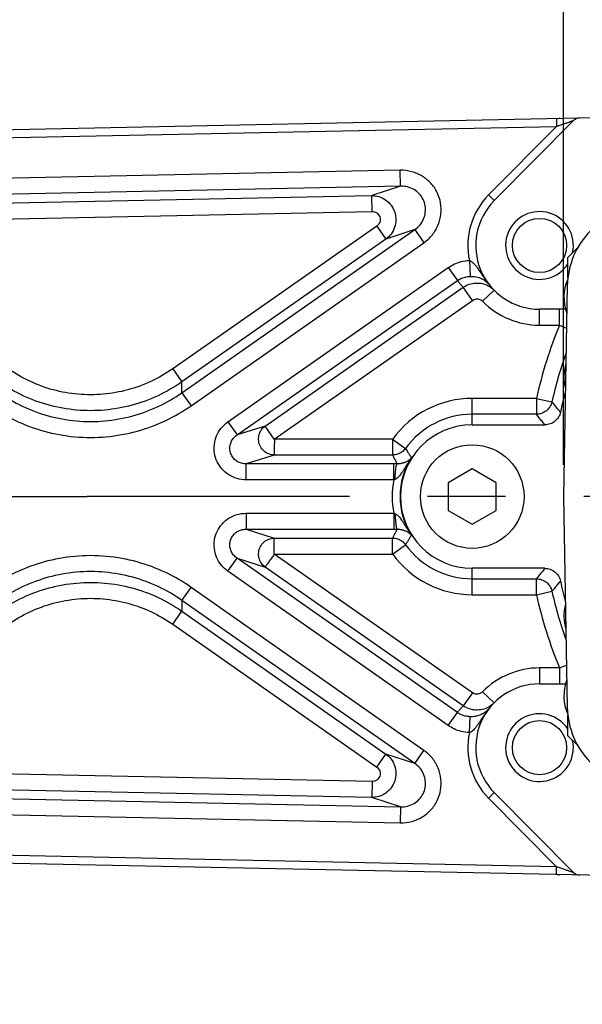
# Model space of a CAD drawing. Extents: x 0 to 2376, y 0 to 1680.
# Tile 11 of 33: x 893 to 964, y 224 to 348. Entities that reach past the tile are written whole.
import ezdxf

# ---------------------------------------------------------------- set-up
doc = ezdxf.new("R2010")
doc.units = 0
doc.header["$LTSCALE"] = 130.68
doc.linetypes.add('CENTER', pattern=[0.6, 0.375, -0.075, 0.075, -0.075])
doc.layers.get('0').update_dxf_attribs({"linetype": 'CONTINUOUS'})
doc.layers.add('95_ALL_DIM', color=7, linetype='CONTINUOUS')
doc.layers.add('DEFAULT_1', color=7, linetype='CENTER')
doc.styles.get("Standard").update_dxf_attribs({"font": 'txt', "width": 0.8})
doc.dimstyles.new('DIMSTYLE_4', dxfattribs={"dimtxt": 16, "dimasz": 6, "dimexe": 0.18, "dimexo": 0.0625, "dimgap": 0.09, "dimtad": 1, "dimtih": 1, "dimtoh": 1, "dimdec": 3, "dimtxsty": 'STANDARD', "dimblk": 'OPEN', "dimblk1": 'OPEN', "dimblk2": 'OPEN', "dimcen": 0.09, "dimazin": 3, "dimtol": 1, "dimtp": 0.012, "dimtfac": 0.6, "dimtdec": 3, "dimtofl": 0, "dimtmove": 0, "dimatfit": 3, "dimtolj": 1})
doc.dimstyles.new('DIMSTYLE_5', dxfattribs={"dimtxt": 16, "dimasz": 6, "dimexe": 0.18, "dimexo": 0.0625, "dimgap": 0.09, "dimtad": 1, "dimdec": 3, "dimtxsty": 'STANDARD', "dimblk": 'OPEN', "dimblk1": 'OPEN', "dimblk2": 'OPEN', "dimcen": 0.09, "dimazin": 3, "dimtp": 0.3, "dimtm": 0.3, "dimtfac": 1, "dimtdec": 3, "dimtofl": 0, "dimtmove": 0, "dimatfit": 3, "dimtolj": 1})
doc.dimstyles.new('DIMSTYLE_7', dxfattribs={"dimtxt": 16, "dimasz": 6, "dimexe": 0.18, "dimexo": 0.0625, "dimgap": 0.09, "dimtad": 1, "dimtih": 1, "dimtoh": 1, "dimdec": 3, "dimtxsty": 'STANDARD', "dimblk": 'OPEN', "dimblk1": 'OPEN', "dimblk2": 'OPEN', "dimcen": 0.09, "dimazin": 3, "dimtp": 0.1, "dimtm": 0.1, "dimtfac": 1, "dimtdec": 3, "dimtofl": 0, "dimtmove": 0, "dimatfit": 3, "dimtolj": 1})

# ---------------------------------------------------------------- blocks, each defined once
blk = doc.blocks.new('_OPEN')
at = {"color": 0, "linetype": 'BYBLOCK'}
for p, q in [((0, 0), (-1, 0.233)), ((-1, -0.233), (0, 0)), ((-1, 0), (0, 0))]:
    blk.add_line(p, q, dxfattribs=at)
blk = doc.blocks.new('*D9')
at = {"layer": '95_ALL_DIM', "color": 2, "linetype": 'CONTINUOUS'}
for p, q in [((1012.59, 225.02), (986.59, 165.5)), ((982.59, 165.5), (629.74, 165.5)), ((986.59, 165.5), (982.59, 165.5))]:
    blk.add_line(p, q, dxfattribs=at)
at = {"layer": '95_ALL_DIM', "color": 2, "linetype": 'CONTINUOUS', "xscale": 6, "yscale": 6, "zscale": 6, "rotation": 66.404385}
blk.add_blockref('_OPEN', (1012.59, 225.02), dxfattribs=at)
at = {"layer": '95_ALL_DIM', "color": 2, "linetype": 'CONTINUOUS'}
for s, height, width, p in [('(', 22.4, 0.8, (718.27, 170.3)), (')', 22.4, 0.8, (782.27, 170.3)), ('+0.012', 9.6, 0.8, (736.19, 183.1)), ('%%c', 16, 1.333333, (645.74, 173.5)), (' through hole', 16, 0.8, (800.19, 173.5)), ('6 H7', 16, 0.8, (667.07, 173.5)), (' 0', 9.6, 0.8, (736.19, 170.3))]:
    blk.add_text(s, height=height, dxfattribs=dict(at, width=width)).set_placement(p)
blk = doc.blocks.new('*D19')
at = {"layer": '95_ALL_DIM', "color": 2, "linetype": 'CONTINUOUS'}
for p, q in [((740.8, 335.77), (774.47, 397.77)), ((774.47, 397.77), (951.27, 397.77)), ((951.27, 397.77), (778.47, 397.77)), ((741.78, 337.58), (740.8, 335.77)), ((739.81, 333.96), (740.8, 335.77))]:
    blk.add_line(p, q, dxfattribs=at)
at = {"layer": '95_ALL_DIM', "color": 2, "linetype": 'CONTINUOUS', "xscale": 6, "yscale": 6, "zscale": 6}
for p, rotation in [((739.81, 333.96), 241.489896), ((741.78, 337.58), 61.489896)]:
    blk.add_blockref('_OPEN', p, dxfattribs=dict(at, rotation=rotation))
at = {"layer": '95_ALL_DIM', "color": 2, "linetype": 'CONTINUOUS', "width": 0.8}
for s, p in [('4 depth8', (832.87, 401.77)), ('4-M', (794.47, 401.77))]:
    blk.add_text(s, height=16, dxfattribs=at).set_placement(p)
blk = doc.blocks.new('*D21')
at = {"layer": '95_ALL_DIM', "color": 2, "linetype": 'CONTINUOUS'}
for p, q in [((961.26, 291.77), (961.26, 449.77)), ((1013.8, 362.77), (1013.8, 449.77)), ((961.26, 445.77), (941.26, 445.77)), ((941.26, 445.77), (987.53, 445.77)), ((1033.8, 445.77), (987.53, 445.77)), ((1013.8, 445.77), (1033.8, 445.77))]:
    blk.add_line(p, q, dxfattribs=at)
at = {"layer": '95_ALL_DIM', "color": 2, "linetype": 'CONTINUOUS', "xscale": 6, "yscale": 6, "zscale": 6}
blk.add_blockref('_OPEN', (961.26, 445.77), dxfattribs=at)
at = {"layer": '95_ALL_DIM', "color": 2, "linetype": 'CONTINUOUS', "xscale": 6, "yscale": 6, "zscale": 6, "rotation": 180}
blk.add_blockref('_OPEN', (1013.8, 445.77), dxfattribs=at)
at = {"layer": '95_ALL_DIM', "color": 2, "linetype": 'CONTINUOUS', "width": 0.8}
blk.add_text('52.5', height=16, dxfattribs=at).set_placement((961.93, 449.77))

msp = doc.modelspace()

# ---------------------------------------------------------------- linework, layer by layer
at = {"color": 7, "linetype": 'CONTINUOUS'}
for p, q in [((791.8956, 331.7613), (963.2278, 335.2666)), ((952.5571, 324.9052), (962.5448, 334.9712)), ((960.3584, 335.2079), (960.3789, 334.2081)), ((963.2342, 335.2667), (979.1041, 335.5914)), ((805.1798, 331.0329), (960.3789, 334.2081)), ((960.3789, 334.2081), (951.8473, 325.6096)), ((940.7721, 328.7038), (865.0658, 327.1549)), ((940.813, 326.707), (940.7721, 328.7038)), ((940.813, 326.707), (865.1066, 325.1581)), ((940.813, 326.707), (937.1812, 325.5209)), ((868.5322, 324.1164), (937.1812, 325.5209)), ((937.2221, 323.5241), (937.1812, 325.5209)), ((951.8473, 325.6096), (952.5571, 324.9052)), ((868.573, 322.1196), (937.2221, 323.5241)), ((937.8153, 321.7076), (912.2253, 303.7893)), ((913.3709, 300.7963), (942.5926, 321.2576)), ((937.8153, 321.7076), (938.9609, 320.0715)), ((942.5926, 321.2576), (938.9609, 320.0715)), ((942.5926, 321.2576), (943.7382, 319.6216)), ((938.9609, 320.0715), (913.3709, 302.1533)), ((914.5165, 299.1603), (943.7382, 319.6216)), ((963.0467, 319.0216), (961.7956, 317.7705)), ((961.7956, 315.2088), (961.7956, 317.7705)), ((919.1426, 297.1392), (946.7805, 316.4915)), ((946.7805, 316.4915), (947.9261, 314.8555)), ((949.4346, 317.3904), (949.5192, 315.394)), ((920.2881, 295.5032), (947.9261, 314.8555)), ((923.8135, 296.6147), (948.6683, 314.0183)), ((949.8139, 312.3822), (948.6683, 314.0183)), ((961.7251, 314.2309), (961.2633, 287.7705)), ((951.1021, 312.2629), (952.5289, 313.6645)), ((924.9591, 294.9786), (949.8139, 312.3822)), ((961.4989, 311.2705), (958.236, 311.2705)), ((958.236, 309.2705), (958.236, 311.2705)), ((960.7486, 309.2705), (960.7486, 311.2705)), ((958.236, 309.2705), (960.7476, 309.2705)), ((960.7486, 309.2705), (961.6322, 308.9055)), ((912.2253, 303.7893), (913.3709, 302.1533)), ((913.3709, 300.7963), (913.3709, 302.1533)), ((913.3709, 300.7963), (914.5165, 299.1603)), ((957.8461, 300.0835), (949.7956, 300.0835)), ((949.7956, 296.7705), (949.7956, 300.0835)), ((957.8453, 300.0835), (959.7942, 299.6468)), ((957.8453, 300.0835), (957.8453, 298.0862)), ((957.8453, 298.0862), (949.7956, 298.0862)), ((919.1426, 297.1392), (920.2881, 295.5032)), ((923.8135, 296.6147), (920.2881, 295.5032)), ((924.9591, 294.9786), (923.8135, 296.6147)), ((949.7956, 296.7705), (958.9091, 296.7705)), ((939.8132, 294.9786), (924.9591, 294.9786)), ((939.8131, 294.9786), (939.8131, 292.9814)), ((939.8131, 294.9786), (941.4323, 293.8094)), ((924.9591, 292.9814), (921.4337, 291.8698)), ((939.8131, 292.9814), (924.9591, 292.9814)), ((921.4337, 289.8726), (921.4337, 291.8698)), ((939.9641, 291.8698), (921.4337, 291.8698)), ((939.9641, 289.8726), (939.9641, 291.8698)), ((949.7956, 291.2346), (946.7956, 289.5026)), ((952.7956, 289.5026), (949.7956, 291.2346)), ((939.9641, 289.8726), (921.4337, 289.8726)), ((946.7956, 289.5026), (946.7956, 286.0385)), ((952.7956, 286.0385), (952.7956, 289.5026)), ((961.2633, 287.7705), (961.7251, 261.3102)), ((921.4337, 285.6684), (939.9641, 285.6684)), ((921.4337, 285.6684), (921.4337, 283.6712)), ((939.9641, 285.6684), (939.9641, 283.6712)), ((946.7956, 286.0385), (949.7956, 284.3064)), ((949.7956, 284.3064), (952.7956, 286.0385)), ((921.4337, 283.6712), (939.9641, 283.6712)), ((921.4337, 283.6712), (924.9591, 282.5597)), ((924.9591, 282.5597), (939.8131, 282.5597)), ((924.9591, 280.5624), (924.9591, 282.5597)), ((939.8131, 280.5624), (939.8131, 282.5597)), ((939.8131, 280.5624), (941.4323, 281.7316)), ((924.9591, 280.5624), (939.8133, 280.5624)), ((949.8139, 263.1588), (924.9591, 280.5624)), ((919.1426, 278.4018), (920.2881, 280.0379)), ((920.2881, 280.0379), (923.8135, 278.9263)), ((947.9261, 260.6856), (920.2881, 280.0379)), ((946.7805, 259.0495), (919.1426, 278.4018)), ((948.6683, 261.5228), (923.8135, 278.9263)), ((958.9091, 278.7705), (949.7956, 278.7705)), ((949.7956, 275.4576), (949.7956, 278.7705)), ((949.7956, 277.4548), (957.8453, 277.4548)), ((957.8453, 275.4576), (957.8453, 277.4548)), ((913.3709, 274.7447), (914.5165, 276.3808)), ((943.7382, 255.9195), (914.5165, 276.3808)), ((957.8453, 275.4576), (959.7942, 275.8943)), ((942.5926, 254.2834), (913.3709, 274.7447)), ((913.3709, 274.7447), (913.3709, 273.3878)), ((949.7956, 275.4576), (957.8452, 275.4576)), ((912.2253, 271.7517), (913.3709, 273.3878)), ((913.3709, 273.3878), (938.9609, 255.4695)), ((912.2253, 271.7517), (937.8153, 253.8334)), ((960.7477, 266.2705), (958.236, 266.2705)), ((958.236, 266.2705), (958.236, 264.2705)), ((960.7486, 266.2705), (961.6322, 266.6355)), ((960.7486, 266.2705), (960.7486, 264.2705)), ((949.8139, 263.1588), (948.6683, 261.5228)), ((951.1021, 263.2781), (952.5289, 261.8766)), ((958.236, 264.2705), (961.4989, 264.2705)), ((946.7805, 259.0495), (947.9261, 260.6856)), ((949.4346, 258.1507), (949.5192, 260.1471)), ((961.7956, 257.7705), (961.7956, 260.3323)), ((961.7956, 257.7705), (963.0467, 256.5194)), ((942.5926, 254.2834), (943.7382, 255.9195)), ((937.8153, 253.8334), (938.9609, 255.4695)), ((942.5926, 254.2834), (938.9609, 255.4695)), ((937.2221, 252.017), (868.573, 253.4215)), ((937.2221, 252.017), (937.1812, 250.0201)), ((937.1812, 250.0201), (868.5322, 251.4246)), ((865.1066, 250.3829), (940.813, 248.8341)), ((940.813, 248.8341), (937.1812, 250.0201)), ((951.8473, 249.9315), (952.5571, 250.6358)), ((951.8473, 249.9315), (960.3789, 241.333)), ((962.5448, 240.5698), (952.5571, 250.6358)), ((865.0658, 248.3861), (940.7721, 246.8372)), ((940.813, 248.8341), (940.7721, 246.8372)), ((979.101, 239.9497), (791.8956, 243.7797)), ((960.3789, 241.333), (805.1798, 244.5082)), ((960.3584, 240.3332), (960.3789, 241.333))]:
    msp.add_line(p, q, dxfattribs=at)
for centre, radius in [((958.236, 319.2705), 3.4), ((949.7956, 287.7705), 6.5), ((958.236, 256.2705), 3.4)]:
    msp.add_circle(centre, radius, dxfattribs=at)
for centre, radius, start, end in [((960.8772, 333.2181), 2, 91.17175, 96.511916), ((963.2547, 334.2669), 1, 91.172041, 135.223744), ((958.236, 319.2705), 9, 135.223744, 192.058191), ((958.236, 319.2705), 8, 135.223744, 270), ((958.236, 319.2705), 4.25, 347.912979, 326.994222), ((971.7236, 314.0563), 10, 135, 179), ((966.9636, 312.7705), 5.668, 156.186732, 200.758598), ((958.236, 319.2705), 10, 224.487841, 270), ((1012.7956, 287.7705), 56.3129, 157.555471, 167.369958), ((1012.7956, 287.7705), 54.3157, 160.561304, 167.370127), ((966.9636, 302.7705), 5.668, 162.664829, 195.348735), ((1012.7956, 287.7705), 53, 165.462225, 168.465372), ((949.7956, 287.7705), 12.3129, 90, 144.167602), ((949.7956, 287.7705), 10.3157, 90, 144.168006), ((949.7956, 287.7705), 9, 90, 270), ((949.7956, 287.7705), 9.0552, 147.44381, 212.55619), ((949.7956, 287.7705), 10.0538, 167.931404, 192.068598), ((949.7956, 287.7705), 10.3157, 215.831994, 270), ((949.7956, 287.7705), 12.3129, 215.832602, 270), ((1012.7956, 287.7705), 53, 191.534628, 194.537775), ((1012.7956, 287.7705), 54.3157, 192.629873, 199.438802), ((1012.7956, 287.7705), 56.3129, 192.629853, 202.444579), ((966.9636, 272.7705), 5.668, 164.651265, 197.335171), ((958.236, 256.2705), 10, 90, 135.512159), ((966.9636, 262.7705), 5.668, 159.241402, 203.813268), ((958.236, 256.2705), 8, 90, 224.776256), ((971.7236, 261.4847), 10, 181, 225), ((958.236, 256.2705), 4.25, 33.005778, 12.087021), ((958.236, 256.2705), 9, 167.941815, 224.776256), ((960.8772, 242.323), 2, 258.224761, 267.74325), ((963.2547, 241.2741), 1, 224.776256, 268.827959)]:
    msp.add_arc(centre, radius, start, end, dxfattribs=at)
for points, knots in [([(960.3789, 334.2081), (960.5554, 334.2702), (960.8871, 334.3872), (961.3519, 334.5509), (961.7494, 334.691), (962.0733, 334.8052), (962.3305, 334.8957), (962.4786, 334.9479), (962.5448, 334.9712)], [0, 0, 0, 0, 0.24442022, 0.45950727, 0.64382066, 0.79489111, 0.90827466, 1, 1, 1, 1]), ([(943.7382, 319.6216), (944.1338, 319.8985), (944.846, 320.5644), (945.5833, 321.8101), (945.9388, 323.1949), (945.8931, 324.6094), (945.4552, 325.9498), (944.6572, 327.1185), (943.553, 328.0262), (942.2229, 328.5965), (941.255, 328.7138), (940.7721, 328.7038)], [0, 0, 0, 0, 0.11364723, 0.22583635, 0.33630389, 0.44558095, 0.55447759, 0.66374829, 0.77418474, 0.88633424, 1, 1, 1, 1]), ([(942.5926, 321.2576), (942.8359, 321.4259), (943.2731, 321.8282), (943.7287, 322.5801), (943.9512, 323.4137), (943.9286, 324.2643), (943.6656, 325.0692), (943.1817, 325.769), (942.51, 326.3103), (941.6987, 326.648), (941.1086, 326.7147), (940.813, 326.707)], [0, 0, 0, 0, 0.11507015, 0.22754383, 0.3376602, 0.44611218, 0.55401085, 0.66245734, 0.77254406, 0.884979, 1, 1, 1, 1]), ([(937.1812, 325.5209), (937.4784, 325.5252), (938.0958, 325.441), (938.9538, 325.0315), (939.6592, 324.3535), (940.1157, 323.4801), (940.2723, 322.5072), (940.1125, 321.539), (939.6637, 320.6887), (939.2087, 320.2473), (938.9609, 320.0715)], [0, 0, 0, 0, 0.11766105, 0.24233138, 0.37026701, 0.49812405, 0.62568898, 0.75365146, 0.8797366, 1, 1, 1, 1]), ([(937.2221, 323.5241), (937.3224, 323.5261), (937.5308, 323.4997), (937.8214, 323.3656), (938.0605, 323.1408), (938.2146, 322.8494), (938.266, 322.5238), (938.2094, 322.1994), (938.0548, 321.9145), (937.8997, 321.7667), (937.8153, 321.7076)], [0, 0, 0, 0, 0.11821008, 0.24327733, 0.37081949, 0.4978098, 0.62450499, 0.75209563, 0.87865716, 1, 1, 1, 1]), ([(946.7805, 316.4915), (947.0099, 316.6522), (947.5303, 316.9547), (948.4243, 317.2777), (949.0882, 317.3757), (949.4346, 317.3904)], [0, 0, 0, 0, 0.29624653, 0.6332201, 1, 1, 1, 1]), ([(949.4346, 317.3904), (949.519, 317.3688), (949.6932, 317.2838), (949.9396, 317.0815), (950.1937, 316.7939), (950.4653, 316.4272), (950.7636, 315.9889), (951.0998, 315.488), (951.4859, 314.9336), (951.7699, 314.5534), (951.9229, 314.3569)], [0, 0, 0, 0, 0.06586819, 0.14388679, 0.240102, 0.35532876, 0.48899681, 0.64111156, 0.81164629, 1, 1, 1, 1]), ([(947.9261, 314.8555), (948.0638, 314.9518), (948.3761, 315.1333), (948.9128, 315.3269), (949.3113, 315.3853), (949.5192, 315.394)], [0, 0, 0, 0, 0.29619186, 0.63316295, 1, 1, 1, 1]), ([(949.5192, 315.394), (949.6484, 315.3992), (949.8999, 315.3954), (950.2658, 315.3469), (950.6071, 315.2608), (950.9226, 315.1409), (951.2104, 314.9913), (951.4728, 314.8131), (951.7133, 314.6034), (951.8559, 314.4429), (951.9229, 314.3569)], [0, 0, 0, 0, 0.1426634, 0.27693507, 0.40656696, 0.53036475, 0.64857563, 0.76385113, 0.87961681, 1, 1, 1, 1]), ([(947.9261, 314.8555), (948.0046, 314.7573), (948.1641, 314.5646), (948.4118, 314.2855), (948.5821, 314.1061), (948.6683, 314.0183)], [0, 0, 0, 0, 0.33700463, 0.67022439, 1, 1, 1, 1]), ([(948.6683, 314.0183), (948.8978, 314.1791), (949.4049, 314.4372), (950.2405, 314.5975), (951.0885, 314.5198), (951.881, 314.2104), (952.3326, 313.8644), (952.5289, 313.6645)], [0, 0, 0, 0, 0.20007256, 0.4000484, 0.60002771, 0.79995992, 1, 1, 1, 1]), ([(949.8139, 312.3822), (949.8904, 312.4358), (950.0597, 312.5218), (950.3386, 312.575), (950.6217, 312.5486), (950.8861, 312.4451), (951.0367, 312.3296), (951.1021, 312.2629)], [0, 0, 0, 0, 0.19993336, 0.3999997, 0.60006858, 0.80023121, 1, 1, 1, 1]), ([(912.2253, 303.7893), (911.3777, 303.1959), (909.5673, 302.1481), (906.614, 301.0674), (903.4998, 300.5143), (900.3318, 300.5141), (897.2172, 301.0672), (894.2632, 302.1478), (892.4525, 303.1959), (891.6048, 303.7893)], [0, 0, 0, 0, 0.14151406, 0.28442991, 0.428054, 0.57187654, 0.71551424, 0.85847582, 1, 1, 1, 1]), ([(913.3709, 302.1533), (912.4279, 301.4933), (910.4154, 300.3294), (907.1338, 299.1297), (903.6758, 298.516), (900.1581, 298.5156), (896.6994, 299.1288), (893.4163, 300.3285), (891.4028, 301.4929), (890.4593, 302.1533)], [0, 0, 0, 0, 0.14168629, 0.284518, 0.4280503, 0.57178454, 0.71534388, 0.85823388, 1, 1, 1, 1]), ([(890.4593, 300.7963), (891.3716, 300.1573), (893.3476, 299.0061), (896.6086, 297.7921), (900.1162, 297.1548), (903.7093, 297.1544), (907.2178, 297.791), (910.4805, 299.005), (912.4578, 300.1568), (913.3709, 300.7963)], [0, 0, 0, 0, 0.1371104, 0.27996631, 0.42622286, 0.57357597, 0.71986157, 0.86278479, 1, 1, 1, 1]), ([(889.3137, 299.1603), (890.316, 298.4586), (892.4885, 297.193), (896.075, 295.8577), (899.9354, 295.1562), (903.8901, 295.1557), (907.7515, 295.8566), (911.3397, 297.1919), (913.5135, 298.4581), (914.5165, 299.1603)], [0, 0, 0, 0, 0.13691693, 0.27983815, 0.4261841, 0.57363753, 0.72000921, 0.86299434, 1, 1, 1, 1]), ([(959.7942, 299.6468), (959.7449, 299.4288), (959.5709, 299.006), (959.1163, 298.4961), (958.5194, 298.1641), (958.0688, 298.0867), (957.8453, 298.0862)], [0, 0, 0, 0, 0.24994207, 0.5, 0.75005793, 1, 1, 1, 1]), ([(960.866, 298.3684), (960.7455, 298.5107), (960.5056, 298.7949), (960.1483, 299.2211), (959.9119, 299.505), (959.7942, 299.6468)], [0, 0, 0, 0, 0.33547892, 0.66880258, 1, 1, 1, 1]), ([(958.9091, 296.7705), (958.7894, 296.9171), (958.5513, 297.2097), (958.1967, 297.6483), (957.962, 297.9404), (957.8453, 298.0862)], [0, 0, 0, 0, 0.33555342, 0.66887637, 1, 1, 1, 1]), ([(960.866, 298.3684), (960.8207, 298.1462), (960.6522, 297.7139), (960.1972, 297.19), (959.5931, 296.849), (959.1355, 296.7705), (958.9091, 296.7705)], [0, 0, 0, 0, 0.2499016, 0.49986695, 0.75043733, 1, 1, 1, 1]), ([(921.4337, 289.8726), (921.0499, 289.8726), (920.2837, 289.9808), (919.2367, 290.4521), (918.3728, 291.1853), (917.7522, 292.12), (917.416, 293.1865), (917.3882, 294.3082), (917.6755, 295.4045), (918.2627, 296.3911), (918.8282, 296.9193), (919.1426, 297.1392)], [0, 0, 0, 0, 0.1138458, 0.22597651, 0.33628908, 0.44555629, 0.55445105, 0.6636766, 0.77406643, 0.88617928, 1, 1, 1, 1]), ([(924.9591, 292.9814), (924.7229, 292.9834), (924.2458, 293.0756), (923.6276, 293.4578), (923.1798, 294.0344), (922.96, 294.7315), (922.9961, 295.4607), (923.2833, 296.1284), (923.6212, 296.4776), (923.8135, 296.6147)], [0, 0, 0, 0, 0.14201215, 0.2847577, 0.42816475, 0.57183525, 0.7152423, 0.85798785, 1, 1, 1, 1]), ([(921.4337, 291.8698), (921.2375, 291.8682), (920.8467, 291.9186), (920.3116, 292.1491), (919.8703, 292.5122), (919.5542, 292.9784), (919.385, 293.5129), (919.3754, 294.0765), (919.5278, 294.6281), (919.8341, 295.1254), (920.1259, 295.3916), (920.2881, 295.5032)], [0, 0, 0, 0, 0.115102, 0.22760786, 0.33750353, 0.44575966, 0.55344454, 0.66172341, 0.77183307, 0.88453972, 1, 1, 1, 1]), ([(924.9591, 294.9786), (924.9722, 294.9057), (924.9861, 294.743), (924.9726, 294.4828), (924.955, 294.1983), (924.9516, 293.9073), (924.9595, 293.632), (924.9626, 293.3751), (924.9331, 293.1834), (925.0088, 293.0106), (924.9591, 292.9814)], [0, 0, 0, 0, 0.11126247, 0.24376506, 0.39064828, 0.53943698, 0.67926066, 0.80756638, 0.91346597, 1, 1, 1, 1]), ([(941.4323, 293.8094), (941.3098, 293.6402), (941.0091, 293.3385), (940.4427, 293.0488), (940.022, 292.9817), (939.8131, 292.9814)], [0, 0, 0, 0, 0.33331496, 0.66668505, 1, 1, 1, 1]), ([(940.3995, 291.8683), (940.3331, 291.9906), (940.201, 292.2364), (940.0055, 292.6075), (939.877, 292.8564), (939.8131, 292.9814)], [0, 0, 0, 0, 0.33198551, 0.66528609, 1, 1, 1, 1]), ([(941.4323, 293.8094), (941.5116, 293.6774), (941.6712, 293.4152), (941.9147, 293.0264), (942.0801, 292.7703), (942.1634, 292.6433)], [0, 0, 0, 0, 0.33565874, 0.66899476, 1, 1, 1, 1]), ([(940.3995, 291.8683), (940.3273, 291.8688), (940.1821, 291.8696), (940.037, 291.8698), (939.9641, 291.8698)], [0, 0, 0, 0, 0.49783369, 1, 1, 1, 1]), ([(942.1634, 292.6433), (942.0699, 292.5017), (941.8934, 292.2298), (941.6451, 291.8378), (941.4221, 291.4818), (941.2201, 291.1622), (941.0351, 290.8787), (940.8634, 290.6311), (940.7023, 290.4193), (940.5495, 290.2435), (940.4034, 290.1036), (940.2637, 289.9997), (940.1682, 289.9506), (940.1225, 289.9329)], [0, 0, 0, 0, 0.14858381, 0.28391747, 0.40634866, 0.51648748, 0.61502434, 0.70280093, 0.78031601, 0.84797226, 0.90660046, 0.9571017, 1, 1, 1, 1]), ([(940.1225, 289.9329), (940.1253, 290.1739), (940.1422, 290.6163), (940.1933, 291.2215), (940.2729, 291.5986), (940.3366, 291.8447), (940.3995, 291.8682)], [0, 0, 0, 0, 0.36602064, 0.67900598, 0.89800961, 1, 1, 1, 1]), ([(942.1634, 292.6433), (942.122, 292.5927), (942.0357, 292.4981), (941.8953, 292.3721), (941.749, 292.263), (941.5971, 292.1686), (941.4394, 292.0873), (941.276, 292.0185), (941.1072, 291.962), (940.9335, 291.9181), (940.7562, 291.8872), (940.5778, 291.8699), (940.4585, 291.8673), (940.3995, 291.8683)], [0, 0, 0, 0, 0.09855931, 0.19261052, 0.28376134, 0.37323013, 0.46194754, 0.55079778, 0.64016535, 0.7300102, 0.82044092, 0.91112268, 1, 1, 1, 1]), ([(940.1225, 289.9329), (940.0962, 289.9227), (940.0435, 289.9023), (939.9906, 289.8825), (939.9641, 289.8726)], [0, 0, 0, 0, 0.49960615, 1, 1, 1, 1]), ([(919.1426, 278.4018), (918.8282, 278.6218), (918.2627, 279.15), (917.6755, 280.1366), (917.3882, 281.2328), (917.416, 282.3545), (917.7522, 283.421), (918.3728, 284.3557), (919.2367, 285.089), (920.2837, 285.5602), (921.0499, 285.6685), (921.4337, 285.6684)], [0, 0, 0, 0, 0.11382071, 0.22593356, 0.33632339, 0.44554895, 0.55444371, 0.66371092, 0.77402349, 0.8861542, 1, 1, 1, 1]), ([(939.9641, 285.6684), (939.9906, 285.6585), (940.0436, 285.6386), (940.0963, 285.6182), (940.1225, 285.6081)], [0, 0, 0, 0, 0.5023313, 1, 1, 1, 1]), ([(940.1225, 285.6081), (940.1253, 285.3672), (940.1422, 284.9248), (940.1933, 284.3195), (940.2729, 283.9423), (940.3366, 283.6963), (940.3995, 283.6728)], [0, 0, 0, 0, 0.36601279, 0.67899471, 0.89800145, 1, 1, 1, 1]), ([(940.1225, 285.6081), (940.1682, 285.5905), (940.2637, 285.5413), (940.4034, 285.4374), (940.5495, 285.2975), (940.7023, 285.1217), (940.8634, 284.9099), (941.0351, 284.6623), (941.2201, 284.3788), (941.4221, 284.0592), (941.6451, 283.7032), (941.8934, 283.3112), (942.0699, 283.0393), (942.1634, 282.8977)], [0, 0, 0, 0, 0.04289829, 0.09339953, 0.15202773, 0.21968398, 0.29719906, 0.38497565, 0.4835125, 0.59365133, 0.71608252, 0.85141618, 1, 1, 1, 1]), ([(920.2881, 280.0379), (920.1259, 280.1494), (919.8341, 280.4156), (919.5278, 280.9129), (919.3754, 281.4645), (919.385, 282.0281), (919.5542, 282.5626), (919.8703, 283.0288), (920.3116, 283.392), (920.8467, 283.6225), (921.2375, 283.6728), (921.4337, 283.6712)], [0, 0, 0, 0, 0.11546028, 0.22816694, 0.33827659, 0.44655546, 0.55424034, 0.66249647, 0.77239214, 0.884898, 1, 1, 1, 1]), ([(939.8131, 282.5597), (939.877, 282.6846), (940.0055, 282.9336), (940.201, 283.3047), (940.3331, 283.5504), (940.3995, 283.6728)], [0, 0, 0, 0, 0.33471438, 0.66801528, 1, 1, 1, 1]), ([(939.9641, 283.6712), (940.0376, 283.6712), (940.1827, 283.6715), (940.3279, 283.6722), (940.3995, 283.6728)], [0, 0, 0, 0, 0.50636146, 1, 1, 1, 1]), ([(940.3995, 283.6728), (940.4585, 283.6737), (940.5778, 283.6712), (940.7562, 283.6538), (940.9335, 283.6229), (941.1072, 283.579), (941.276, 283.5226), (941.4394, 283.4537), (941.5971, 283.3724), (941.749, 283.278), (941.8953, 283.1689), (942.0357, 283.043), (942.122, 282.9483), (942.1634, 282.8977)], [0, 0, 0, 0, 0.08887731, 0.17955908, 0.2699898, 0.35983464, 0.44920221, 0.53805244, 0.62676986, 0.71623864, 0.80738947, 0.90144068, 1, 1, 1, 1]), ([(942.1634, 282.8977), (942.1015, 282.8034), (941.9781, 282.613), (941.7949, 282.324), (941.6126, 282.0299), (941.4924, 281.8316), (941.4323, 281.7316)], [0, 0, 0, 0, 0.24584409, 0.49446087, 0.74584725, 1, 1, 1, 1]), ([(923.8135, 278.9263), (923.6212, 279.0635), (923.2833, 279.4126), (922.9961, 280.0803), (922.96, 280.8095), (923.1798, 281.5066), (923.6276, 282.0832), (924.2458, 282.4654), (924.7229, 282.5576), (924.9591, 282.5597)], [0, 0, 0, 0, 0.14201215, 0.2847577, 0.42816475, 0.57183525, 0.7152423, 0.85798785, 1, 1, 1, 1]), ([(939.8131, 282.5597), (940.022, 282.5594), (940.4427, 282.4922), (941.0091, 282.2026), (941.3098, 281.9008), (941.4323, 281.7316)], [0, 0, 0, 0, 0.33331495, 0.66668504, 1, 1, 1, 1]), ([(924.9591, 280.5624), (924.9279, 280.4951), (924.8461, 280.3539), (924.6858, 280.1485), (924.5081, 279.9255), (924.3384, 279.6891), (924.187, 279.459), (924.0422, 279.2469), (923.9081, 279.1067), (923.871, 278.9218), (923.8135, 278.9263)], [0, 0, 0, 0, 0.11126247, 0.24376505, 0.39064828, 0.53943698, 0.67926066, 0.80756638, 0.91346597, 1, 1, 1, 1]), ([(914.5165, 276.3808), (913.5142, 277.0825), (911.3417, 278.3481), (907.7551, 279.6834), (903.8947, 280.3849), (899.94, 280.3853), (896.0787, 279.6844), (892.4904, 278.3491), (890.3166, 277.0829), (889.3137, 276.3808)], [0, 0, 0, 0, 0.13691693, 0.27983815, 0.4261841, 0.57363753, 0.72000921, 0.86299434, 1, 1, 1, 1]), ([(913.3709, 274.7447), (912.4585, 275.3838), (910.4825, 276.535), (907.2216, 277.749), (903.7139, 278.3862), (900.1209, 278.3867), (896.6123, 277.7501), (893.3496, 276.5361), (891.3723, 275.3842), (890.4593, 274.7447)], [0, 0, 0, 0, 0.1371104, 0.27996631, 0.42622286, 0.57357597, 0.71986157, 0.86278479, 1, 1, 1, 1]), ([(958.9091, 278.7705), (958.7894, 278.6239), (958.5513, 278.3313), (958.1967, 277.8928), (957.962, 277.6006), (957.8453, 277.4548)], [0, 0, 0, 0, 0.33555342, 0.66887637, 1, 1, 1, 1]), ([(958.9091, 278.7705), (959.1359, 278.7705), (959.5932, 278.6919), (960.1975, 278.3509), (960.6523, 277.8271), (960.8208, 277.3945), (960.866, 277.1726)], [0, 0, 0, 0, 0.24990354, 0.49986873, 0.75043925, 1, 1, 1, 1]), ([(890.4593, 273.3878), (891.4022, 274.0477), (893.4147, 275.2117), (896.6964, 276.4113), (900.1543, 277.0251), (903.672, 277.0254), (907.1308, 276.4122), (910.4138, 275.2125), (912.4274, 274.0481), (913.3709, 273.3878)], [0, 0, 0, 0, 0.14168629, 0.284518, 0.4280503, 0.57178454, 0.71534388, 0.85823388, 1, 1, 1, 1]), ([(957.8453, 277.4548), (958.0688, 277.4543), (958.5194, 277.377), (959.1163, 277.0449), (959.5709, 276.535), (959.7449, 276.1123), (959.7942, 275.8943)], [0, 0, 0, 0, 0.24994207, 0.5, 0.75005793, 1, 1, 1, 1]), ([(960.866, 277.1726), (960.7455, 277.0303), (960.5056, 276.7461), (960.1483, 276.32), (959.9119, 276.036), (959.7942, 275.8943)], [0, 0, 0, 0, 0.33547892, 0.66880258, 1, 1, 1, 1]), ([(891.6048, 271.7517), (892.4524, 272.3451), (894.2628, 273.393), (897.2162, 274.4736), (900.3304, 275.0267), (903.4984, 275.0269), (906.613, 274.4739), (909.5669, 273.3932), (911.3776, 272.3451), (912.2253, 271.7517)], [0, 0, 0, 0, 0.14151406, 0.28442991, 0.428054, 0.57187654, 0.71551424, 0.85847582, 1, 1, 1, 1]), ([(951.1021, 263.2781), (951.037, 263.2118), (950.8869, 263.0965), (950.623, 262.9927), (950.3397, 262.966), (950.0603, 263.0189), (949.8906, 263.1051), (949.8139, 263.1588)], [0, 0, 0, 0, 0.19880268, 0.39896432, 0.59917572, 0.79952488, 1, 1, 1, 1]), ([(952.5289, 261.8766), (952.3325, 261.6767), (951.8809, 261.3305), (951.0882, 261.0212), (950.2403, 260.9436), (949.4047, 261.1039), (948.8977, 261.362), (948.6683, 261.5228)], [0, 0, 0, 0, 0.20009354, 0.40002177, 0.59999822, 0.79998554, 1, 1, 1, 1]), ([(947.9261, 260.6856), (948.0035, 260.7823), (948.1618, 260.9736), (948.4093, 261.2529), (948.5809, 261.4337), (948.6683, 261.5228)], [0, 0, 0, 0, 0.3321027, 0.66530325, 1, 1, 1, 1]), ([(949.5192, 260.1471), (949.3148, 260.1556), (948.92, 260.2128), (948.3826, 260.4044), (948.0668, 260.5871), (947.9261, 260.6856)], [0, 0, 0, 0, 0.3606063, 0.69734372, 1, 1, 1, 1]), ([(951.9229, 261.1842), (951.7775, 260.9974), (951.5088, 260.6384), (951.144, 260.1174), (950.8286, 259.6493), (950.5504, 259.2375), (950.2994, 258.8859), (950.0676, 258.5988), (949.8494, 258.3793), (949.6425, 258.2288), (949.5007, 258.1685), (949.4346, 258.1507)], [0, 0, 0, 0, 0.17903815, 0.33901776, 0.48095604, 0.60599002, 0.71484172, 0.80762343, 0.88477903, 0.94825637, 1, 1, 1, 1]), ([(951.9229, 261.1842), (951.8592, 261.1024), (951.7256, 260.9511), (951.5037, 260.7533), (951.2674, 260.586), (951.0139, 260.4445), (950.7415, 260.3277), (950.4507, 260.2372), (950.1449, 260.1752), (949.8325, 260.1437), (949.6227, 260.1428), (949.5192, 260.1471)], [0, 0, 0, 0, 0.11434867, 0.22213103, 0.32742352, 0.43330129, 0.54190874, 0.65397837, 0.76886331, 0.88568303, 1, 1, 1, 1]), ([(949.4346, 258.1507), (949.0942, 258.1651), (948.4365, 258.2609), (947.5413, 258.5806), (947.015, 258.8853), (946.7805, 259.0495)], [0, 0, 0, 0, 0.36043685, 0.69718977, 1, 1, 1, 1]), ([(940.7721, 246.8372), (941.255, 246.8273), (942.223, 246.9446), (943.5533, 247.515), (944.6576, 248.423), (945.4555, 249.5919), (945.8932, 250.9324), (945.9388, 252.3467), (945.5831, 253.7312), (944.8459, 254.9766), (944.1339, 255.6425), (943.7382, 255.9195)], [0, 0, 0, 0, 0.11366169, 0.22584035, 0.33630528, 0.44558218, 0.55447826, 0.66374854, 0.7741868, 0.88634438, 1, 1, 1, 1]), ([(938.9609, 255.4695), (939.2036, 255.2974), (939.6527, 254.8644), (940.1035, 254.0265), (940.2722, 253.0625), (940.1247, 252.0884), (939.6764, 251.211), (938.9758, 250.5243), (938.112, 250.1034), (937.4847, 250.0157), (937.1812, 250.0201)], [0, 0, 0, 0, 0.11776403, 0.24263617, 0.37052685, 0.49835866, 0.62590207, 0.75384505, 0.87986727, 1, 1, 1, 1]), ([(937.8153, 253.8334), (937.8976, 253.7758), (938.0504, 253.6313), (938.2057, 253.3513), (938.2659, 253.0285), (938.2181, 252.7024), (938.0673, 252.4094), (937.8301, 252.1811), (937.5373, 252.0426), (937.325, 252.0148), (937.2221, 252.017)], [0, 0, 0, 0, 0.11831372, 0.24358071, 0.37107909, 0.49804389, 0.62471825, 0.7522899, 0.87879024, 1, 1, 1, 1]), ([(940.813, 248.8341), (941.1087, 248.8263), (941.6991, 248.8931), (942.5107, 249.2311), (943.1823, 249.7727), (943.6661, 250.4727), (943.9288, 251.2777), (943.9511, 252.1282), (943.7284, 252.9616), (943.2728, 253.7131), (942.8358, 254.1153), (942.5926, 254.2834)], [0, 0, 0, 0, 0.11508533, 0.22754809, 0.33766187, 0.44611372, 0.55401185, 0.6624579, 0.77254644, 0.88498982, 1, 1, 1, 1]), ([(962.5448, 240.5698), (962.4786, 240.5931), (962.3305, 240.6453), (962.0733, 240.7358), (961.7494, 240.8501), (961.3519, 240.9901), (960.8871, 241.1539), (960.5554, 241.2708), (960.3789, 241.333)], [0, 0, 0, 0, 0.09172534, 0.20510889, 0.35617934, 0.54049273, 0.75557978, 1, 1, 1, 1])]:
    msp.add_open_spline(points, degree=3, knots=knots, dxfattribs=at)
for points in [[(961.5122, 311.1185), (961.5247, 311.1133), (961.5373, 311.108), (961.5497, 311.1025)], [(961.5497, 264.4385), (961.5373, 264.4331), (961.5247, 264.4277), (961.5122, 264.4225)]]:
    msp.add_open_spline(points, degree=3, dxfattribs=at)
at = {"layer": 'DEFAULT_1', "color": 7, "linetype": 'CENTER'}
for p in [(792.7956, 287.7705), (1012.7956, 287.7705)]:
    msp.add_line(p, (901.4926, 287.7705), dxfattribs=at)

# ---------------------------------------------------------------- dimensions: what is measured, and where the dimension line sits
at = {"layer": '95_ALL_DIM', "color": 2, "linetype": 'CONTINUOUS'}
dim = msp.add_linear_dim(base=(961.2633, 445.7705), p1=(1013.7956, 362.7705), p2=(961.2633, 291.7705), angle=180, text='52.5', dimstyle='DIMSTYLE_5', dxfattribs=at)
dim.commit()
dim.dimension.update_dxf_attribs({"geometry": '*D21', "text_midpoint": (987.5295, 457.7705), "dimtype": 160})
dim = msp.add_diameter_dim_2p(p1=(741.7801, 337.5829), p2=(739.8112, 333.9581), text='4-M4 depth8', dimstyle='DIMSTYLE_7', dxfattribs=at)
dim.commit()
dim.dimension.update_dxf_attribs({"geometry": '*D19', "text_midpoint": (864.8731, 409.7705), "dimtype": 163})
dim = msp.add_diameter_dim_2p(p1=(1012.5948, 225.0213), p2=(1014.9965, 230.5197), text='<> through hole', dimstyle='DIMSTYLE_4', override={"dimpost": '%%c<>H7'}, dxfattribs=at)
dim.commit()
dim.dimension.update_dxf_attribs({"geometry": '*D9', "text_midpoint": (806.1675, 181.4959), "dimtype": 163})

doc.saveas('drawing.dxf')
